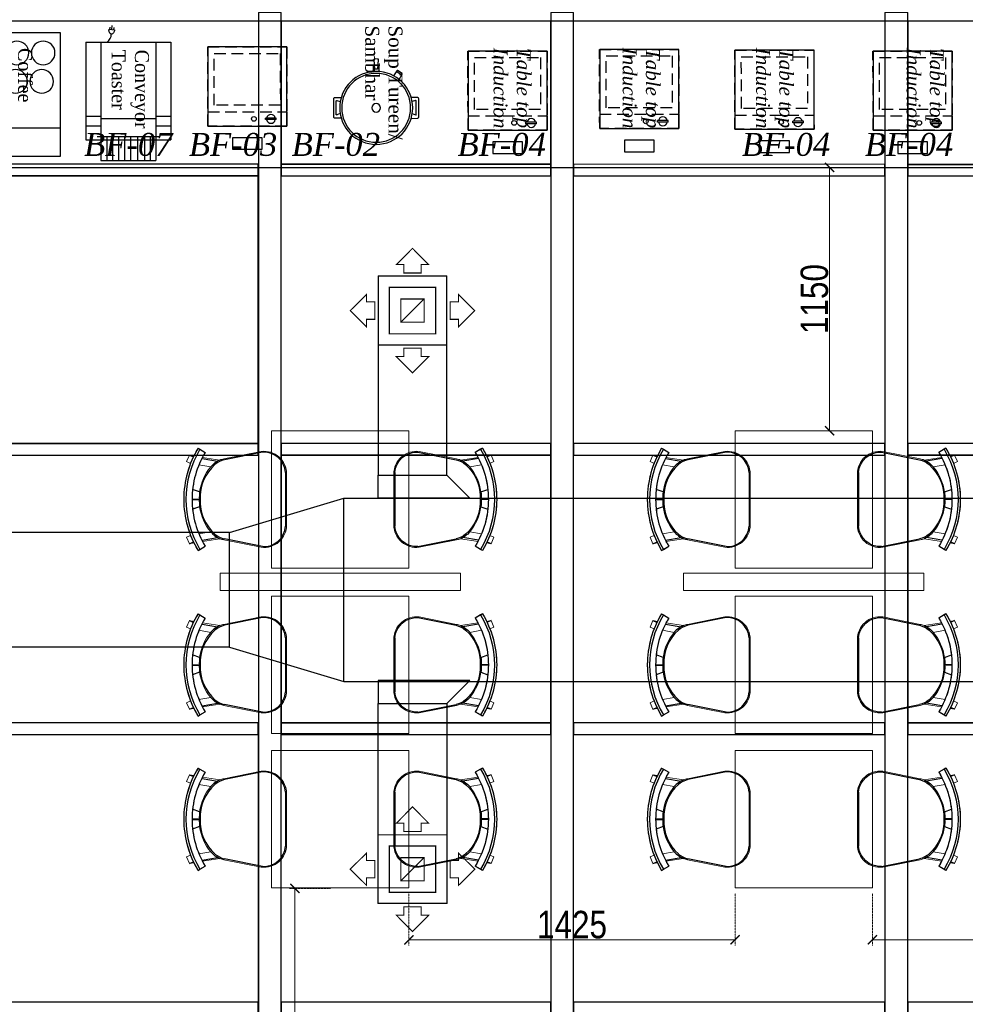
# Model space of a CAD drawing. Header units: millimetres. Extents: x -106827 to 92813, y -35754 to 7831.
# Tile 54 of 150: x -51060 to -46929, y -22614 to -18314. Entities that reach past the tile are written whole.
import ezdxf
from ezdxf.xclip import XClip

# ---------------------------------------------------------------- set-up
doc = ezdxf.new("R2010")
doc.units = ezdxf.units.MM
doc.header["$XCLIPFRAME"] = 2
doc.header["$PDMODE"] = 35
doc.linetypes.add('General Arrangement Plan$0$( Hidden )', pattern=[0.375, 0.25, -0.125])
doc.linetypes.add('General Arrangement Plan$1$DASHED', pattern=[0.75, 0.5, -0.25])
for name, color, linetype, lineweight in [('2020 HVAC SUPPLY AIR DUCT', 3, 'Continuous', 25), ('2020 HVAC SUPPLY GRILLE & DIFFSUR', 80, 'Continuous', 15), ('General Arrangement Plan$0$DIM', 7, 'Continuous', 13), ('General Arrangement Plan$0$TEXT', 7, 'Continuous', 5), ('General Arrangement Plan$1$01_WALL-INTERNAL', 250, 'Continuous', 13), ('General Arrangement Plan$1$A-PARTITION', 23, 'Continuous', 9), ('General Arrangement Plan$1$Finishes', 5, 'Continuous', 13), ('General Arrangement Plan$1$FURN', 252, 'Continuous', 5)]:
    doc.layers.add(name, color=color, linetype=linetype, lineweight=lineweight)
for name, color, linetype in [('General Arrangement Plan$1$Equipment', 5, 'Continuous'), ('General Arrangement Plan$1$Equipment Name', 7, 'Continuous'), ('General Arrangement Plan$1$ID-LOOSE2', 8, 'Continuous')]:
    doc.layers.add(name, color=color, linetype=linetype)
doc.styles.add('General Arrangement Plan$1$Standard', font='ARIALN.TTF')
doc.styles.add('General Arrangement Plan$1$style 2', font='arial.ttf', dxfattribs={"height": 25})
doc.styles.add('General Arrangement Plan$1$style12', font='BOOKOSI.TTF')
doc.dimstyles.new('General Arrangement Plan$1$TFS-Dim', dxfattribs={"dimtxt": 120, "dimasz": 40, "dimexe": 25, "dimexo": 25, "dimgap": 4.5, "dimtad": 1, "dimdec": 0, "dimzin": 0, "dimdsep": 46, "dimtxsty": 'General Arrangement Plan$1$Standard', "dimblk": 'General Arrangement Plan$1$_ArchTick', "dimcen": 0.09, "dimdle": 2, "dimclrd": 256, "dimclre": 8, "dimadec": 0, "dimazin": 0, "dimtfac": 1, "dimtdec": 0, "dimtofl": 0, "dimtmove": 1, "dimatfit": 3, "dimfxl": 1, "dimtolj": 1, "dimtzin": 0, "dimlwd": -1, "dimlwe": -1, "dimarcsym": 0})

# ---------------------------------------------------------------- blocks, each defined once
blk = doc.blocks.new('General Arrangement Plan$1$A$Cc3302e59')
at = {"layer": 'General Arrangement Plan$1$Equipment'}
for p, q in [((-419.1, 366), (-419.1, 0)), ((0, 366), (-419.1, 366)), ((-358.7, 366), (-358.7, 301.4)), ((-317.5, 366), (-317.5, 301.4)), ((0, 366), (0, 0)), ((-508, 301.4), (-508, 64.6)), ((-419.1, 301.4), (-508, 301.4)), ((0, 301.4), (-419.1, 301.4)), ((-405.8, 316.5), (-405.8, 49.5)), ((-327.7, 301.4), (-327.7, 64.6)), ((-405.8, 276), (-508, 276)), ((55.7, 266), (53.2, 242.2)), ((55.3, 261.9), (65.4, 260.9)), ((-405.8, 250.6), (-508, 250.6)), ((-405.8, 225.2), (-508, 225.2)), ((53.6, 245.6), (63.7, 244.5)), ((54.4, 253.7), (72.5, 251.9)), ((-405.8, 199.8), (-508, 199.8)), ((-405.8, 174.4), (-508, 174.4)), ((-405.8, 143.8), (-507, 143.8)), ((-405.8, 113.9), (-508, 113.9)), ((-405.8, 88.5), (-508, 88.5)), ((-419.1, 64.6), (-508, 64.6)), ((0, 64.6), (-419.1, 64.6)), ((0, 64.6), (-419.1, 64.6)), ((-358.7, 64.6), (-358.7, 0)), ((-317.5, 64.6), (-317.5, 0)), ((0, 0), (-419.1, 0))]:
    blk.add_line(p, q, dxfattribs=at)
blk.add_lwpolyline([(53.2, 242.2, -0.063324), (45.7, 244, -0.07639), (40.1, 247.1, -0.107132), (36.2, 251.8, -0.14755), (35.4, 256.1, -0.14755), (37.1, 260.2, -0.107132), (41.8, 263.9, -0.07639), (48, 265.9, -0.063324), (55.7, 266, -0.063324)], format="xyb", dxfattribs=at)
blk.add_arc((35.8, 300.9), 44.7, 216.852, 269.4417, dxfattribs=at)
blk = doc.blocks.new('General Arrangement Plan$1$A$C54c34bd5')
at = {"layer": 'General Arrangement Plan$1$Equipment'}
blk.add_line((0, 407.7), (385, 407.7), dxfattribs=at)
blk.add_lwpolyline([(0, 530), (385, 530), (385, 0), (0, 0), (0, 530)], dxfattribs=at)
for centre in [(83.6, 208.4), (191.4, 208.4), (304.3, 208.4), (89.9, 85.8), (197.7, 85.8), (310.6, 85.8)]:
    blk.add_circle(centre, 50.7, dxfattribs=at)
blk = doc.blocks.new('General Arrangement Plan$1$A$C6bc40300')
at = {"layer": 'General Arrangement Plan$1$Equipment'}
blk.add_line((-106.3, 143.5, 0), (-82.2, 157.9, 0), dxfattribs=at)
for points in [[(-2.4, 183.9), (-6.6, 184), (-7.3, 156.9)], [(14.9, 156.3), (15.5, 183.5), (11.3, 183.6)]]:
    blk.add_lwpolyline(points, dxfattribs=at)
at = {"layer": 'General Arrangement Plan$1$Equipment', "elevation": 0}
blk.add_lwpolyline([(-1.6, 166.6), (9.6, 166.4), (13.7, 207.8, 0.435736), (10.5, 211.4), (-0.2, 211.6, 0.435736), (-3.6, 208.2)], format="xyb", close=True, dxfattribs=at)
blk.add_lwpolyline([(-94.8, 125.3), (-95.2, 125), (-108.3, 146.9, -0.414214), (-107.4, 150.5), (-87.8, 162.2, -0.414214), (-84.2, 161.3), (-71.3, 139.9)], format="xyb", dxfattribs=at)
at = {"layer": 'General Arrangement Plan$1$Equipment'}
for points in [[(-151.5, -41.3), (-178.5, -40.6, -0.414214), (-183.7, -35.2), (-181.8, 44, -0.414214), (-176.4, 49.2), (-149.3, 48.5)], [(-155.7, -20.5), (-169.4, -26.5, -0.546975), (-173.1, -24), (-171.7, 32.8, -0.484342), (-168.4, 35.3), (-153.8, 31.5)], [(149.3, -48.5), (176.4, -49.2, 0.414214), (181.8, -44), (183.7, 35.2, 0.414214), (178.5, 40.6), (151.5, 41.3)], [(154.5, -28), (167.9, -34.6, 0.546975), (171.7, -32.3), (173.1, 24.5, 0.484342), (169.9, 27.1), (155.2, 24)]]:
    blk.add_lwpolyline(points, format="xyb", dxfattribs=at)
for radius in [157, 18.5]:
    blk.add_circle((0, 0), radius, dxfattribs=at)
at = {"layer": 'General Arrangement Plan$1$Equipment', "color": 252}
blk.add_circle((0, 0), 148.1, dxfattribs=at)
blk = doc.blocks.new('General Arrangement Plan$1$A$C39a67eb1')
at = {"layer": 'General Arrangement Plan$1$Equipment'}
for p, q in [((-312.4, 45.3), (-312.4, 90.7)), ((-312.4, 90.7), (-305.7, 90.7)), ((-305.7, 48.9), (-305.7, 90.7)), ((-305.7, 45.3), (-305.7, 90.7)), ((-312.4, 45.3), (-305.7, 45.3))]:
    blk.add_line(p, q, dxfattribs=at)
at = {"layer": 'General Arrangement Plan$1$Equipment', "linetype": 'General Arrangement Plan$1$DASHED', "ltscale": 100}
for points in [[(-340, -0.4), (-340, 339.6), (0, 340), (0, 0)], [(-340, -0.4), (-340, 339.6), (-278.7, 339.7), (-278.7, -0.3)], [(-250.8, 27.6), (-250.8, 311.8), (-27.8, 312.1), (-27.9, 27.8)]]:
    blk.add_lwpolyline(points, close=True, dxfattribs=at)
at = {"layer": 'General Arrangement Plan$1$Equipment'}
blk.add_lwpolyline([(0, -0.4), (0, 339.6), (-340, 339.6), (-340, -0.4)], close=True, dxfattribs=at)
blk.add_circle((-309.1, 141.3), 10.2, dxfattribs=at)
for start, end in [(100.1366, 259.9648), (280.1366, 79.9648)]:
    blk.add_arc((-309.1, 68), 19.1, start, end, dxfattribs=at)
blk = doc.blocks.new('General Arrangement Plan$1$A$C14e96dd0')
at = {"layer": 'General Arrangement Plan$1$Equipment'}
blk.add_lwpolyline([(-234, 50), (-106, 50), (-106, 100), (-234, 100)], close=True, dxfattribs=at)
at = {"layer": 'General Arrangement Plan$1$Equipment', "rotation": 270}
blk.add_blockref('General Arrangement Plan$1$A$C39a67eb1', (-339.6, -340), dxfattribs=at)
blk = doc.blocks.new('General Arrangement Plan$1$_ArchTick')
at = {"color": 0, "linetype": 'ByBlock', "const_width": 0.15}
blk.add_lwpolyline([(-0.5, -0.5), (0.5, 0.5)], dxfattribs=at)
blk = doc.blocks.new('*D259')
at = {"layer": 'Defpoints', "color": 0}
for p in [(6521.7, 7594.6), (6281, 6151.3), (6340.6, 6151.3)]:
    blk.add_point(p, dxfattribs=at)
at = {"layer": 'General Arrangement Plan$0$DIM', "color": 8, "linetype": 'General Arrangement Plan$0$( Hidden )'}
for p, q in [((6496.7, 7594.6), (6315.6, 7594.6)), ((6306, 6151.3), (6365.6, 6151.3))]:
    blk.add_line(p, q, dxfattribs=at)
at = {"layer": 'General Arrangement Plan$0$DIM', "color": 8}
blk.add_line((6340.6, 7596.6), (6340.6, 6149.3), dxfattribs=at)
at = {"layer": 'General Arrangement Plan$0$DIM', "color": 8, "xscale": 40, "yscale": 40, "zscale": 40}
for p, rotation in [((6340.6, 7594.6), 90), ((6340.6, 6151.3), 270)]:
    blk.add_blockref('General Arrangement Plan$1$_ArchTick', p, dxfattribs=dict(at, rotation=rotation))
at = {"layer": 'General Arrangement Plan$0$DIM', "color": 0, "insert": (6274.9, 6873), "char_height": 120, "attachment_point": 5, "rotation": 90, "style": 'General Arrangement Plan$1$Standard'}
blk.add_mtext('\\A1;1443', dxfattribs=at)
blk = doc.blocks.new('*D260')
at = {"layer": 'Defpoints', "color": 0}
for p in [(6838.7, 7596.6), (8263.7, 7596.6), (8263.7, 7369.8)]:
    blk.add_point(p, dxfattribs=at)
at = {"layer": 'General Arrangement Plan$0$DIM', "color": 8, "linetype": 'General Arrangement Plan$0$( Hidden )'}
for p, q in [((6838.7, 7571.6), (6838.7, 7344.8)), ((8263.7, 7571.6), (8263.7, 7344.8))]:
    blk.add_line(p, q, dxfattribs=at)
at = {"layer": 'General Arrangement Plan$0$DIM', "color": 8}
blk.add_line((6836.7, 7369.8), (8265.7, 7369.8), dxfattribs=at)
at = {"layer": 'General Arrangement Plan$0$DIM', "color": 8, "xscale": 40, "yscale": 40, "zscale": 40, "rotation": 180}
blk.add_blockref('General Arrangement Plan$1$_ArchTick', (6838.7, 7369.8), dxfattribs=at)
at = {"layer": 'General Arrangement Plan$0$DIM', "color": 8, "xscale": 40, "yscale": 40, "zscale": 40}
blk.add_blockref('General Arrangement Plan$1$_ArchTick', (8263.7, 7369.8), dxfattribs=at)
at = {"layer": 'General Arrangement Plan$0$DIM', "color": 0, "insert": (7551.2, 7435.5), "char_height": 120, "attachment_point": 5, "style": 'General Arrangement Plan$1$Standard'}
blk.add_mtext('\\A1;1425', dxfattribs=at)
blk = doc.blocks.new('*D270')
at = {"layer": 'Defpoints', "color": 0}
for p in [(8863.7, 7596.6), (10288.7, 7596.6), (10288.7, 7369.8)]:
    blk.add_point(p, dxfattribs=at)
at = {"layer": 'General Arrangement Plan$0$DIM', "color": 8, "linetype": 'General Arrangement Plan$0$( Hidden )'}
for p, q in [((8863.7, 7571.6), (8863.7, 7344.8)), ((10288.7, 7571.6), (10288.7, 7344.8))]:
    blk.add_line(p, q, dxfattribs=at)
at = {"layer": 'General Arrangement Plan$0$DIM', "color": 8}
blk.add_line((8861.7, 7369.8), (10290.7, 7369.8), dxfattribs=at)
at = {"layer": 'General Arrangement Plan$0$DIM', "color": 8, "xscale": 40, "yscale": 40, "zscale": 40, "rotation": 180}
blk.add_blockref('General Arrangement Plan$1$_ArchTick', (8863.7, 7369.8), dxfattribs=at)
at = {"layer": 'General Arrangement Plan$0$DIM', "color": 8, "xscale": 40, "yscale": 40, "zscale": 40}
blk.add_blockref('General Arrangement Plan$1$_ArchTick', (10288.7, 7369.8), dxfattribs=at)
at = {"layer": 'General Arrangement Plan$0$DIM', "color": 0, "insert": (9576.2, 7435.5), "char_height": 120, "attachment_point": 5, "style": 'General Arrangement Plan$1$Standard'}
blk.add_mtext('\\A1;1425', dxfattribs=at)
blk = doc.blocks.new('General Arrangement Plan$1$A$C180F00E5')
at = {"layer": 'General Arrangement Plan$1$ID-LOOSE2', "ltscale": 0.05}
for p, q in [((0.0334, 0.4698), (0.0422, 0.4499)), ((0.2137, 0.42), (0.2013, 0.454)), ((0.249, 0.4567), (0.249, 0.4217)), ((0.249, 0.4567), (0.249, 0.4217)), ((0.249, 0.4567), (0.249, 0.4217)), ((0.249, 0.4567), (0.249, 0.4217)), ((0.251, 0.4567), (0.251, 0.4217)), ((0.251, 0.4567), (0.251, 0.4217)), ((0.251, 0.4567), (0.251, 0.4217)), ((0.251, 0.4567), (0.251, 0.4217)), ((0.2863, 0.42), (0.2987, 0.454)), ((0.4666, 0.4698), (0.4578, 0.4499)), ((0, 0.4273), (0.0056, 0.4182)), ((0.0056, 0.4182), (0.0211, 0.3926)), ((0.0505, 0.4078), (0.0635, 0.3317)), ((0.4495, 0.4078), (0.4365, 0.3317)), ((0.4944, 0.4182), (0.4789, 0.3926)), ((0.5, 0.4273), (0.4944, 0.4182)), ((0.0191, 0.1124), (0.0568, 0.2987)), ((0.4809, 0.1124), (0.4432, 0.2987)), ((0.3817, 0), (0.1183, 0))]:
    blk.add_line(p, q, dxfattribs=at)
for centre, radius, start, end in [((0.25, 0.0159), 0.4814, 90, 121.2845), ((0.25, 0.0159), 0.4707, 58.7155, 121.2845), ((0.25, 0.0159), 0.4814, 58.7155, 90), ((0.25, 0.0159), 0.4408, 90, 121.2845), ((0.25, 0.0159), 0.4408, 58.7155, 90), ((0.2398, 0.2036), 0.2135, 87.2356, 138.4785), ((0.24, 0.1996), 0.2218, 87.4171, 96.8127), ((0.2602, 0.2036), 0.2135, 41.5215, 92.7644), ((0.2602, 0.2036), 0.2135, 92.7472, 92.7644), ((0.26, 0.1996), 0.2218, 83.1873, 92.5829), ((0.2398, 0.2036), 0.2135, 87.2356, 87.2528), ((0.1548, 0.2789), 0.1, 138.4785, 168.5607), ((0.1674, 0.2748), 0.1186, 130.1141, 157.4138), ((0.3326, 0.2748), 0.1186, 22.5862, 49.8859), ((0.3452, 0.2789), 0.1, 11.4393, 41.5215), ((0.1266, 0.1074), 0.1077, 177.3178, 265.5501), ((0.3734, 0.1074), 0.1077, 274.4499, 2.6822)]:
    blk.add_arc(centre, radius, start, end, dxfattribs=at)
blk = doc.blocks.new('General Arrangement Plan$1$ghg')
at = {"layer": 'General Arrangement Plan$1$FURN', "ltscale": 1000}
for points in [[(4414156.4, -494204.2), (4414156.4, -493980.8, -0.451699), (4414267.2, -493883.2), (4414430.3, -493915.5, -0.04991), (4414447.4, -493920.7), (4414524, -493909.1, 0.015491), (4414512, -493887.8), (4414543, -493869), (4414543, -493869, -0.022121), (4414561.3, -493902.3), (4414581, -493898.8), (4414593.7, -493927.4), (4414575.9, -493935.3, -0.093712), (4414575.9, -493935.3, -0.189086), (4414575.9, -494249.7), (4414593.7, -494257.6), (4414581, -494286.2), (4414561.3, -494282.7, -0.022121), (4414543, -494316.1), (4414543, -494316.1), (4414512, -494297.2, 0.015491), (4414524, -494275.9), (4414447.4, -494264.3, -0.04991), (4414430.3, -494269.5), (4414267.2, -494301.8, -0.451699), (4414156.4, -494204.2)], [(4414566.9, -494048.9), (4414536.4, -494060, 0.145154), (4414487.7, -493950.3), (4414539.2, -493941.6, -0.070666), (4414566.9, -494048.9)], [(4414566.9, -494136.1), (4414536.4, -494125, -0.145154), (4414487.7, -494234.7), (4414539.2, -494243.5, 0.070666), (4414566.9, -494136.1)]]:
    blk.add_lwpolyline(points, format="xyb", close=True, dxfattribs=at)
at = {"layer": 'General Arrangement Plan$1$FURN', "ltscale": 1000, "xscale": 894.2026233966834, "yscale": 894.2026233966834, "zscale": 894.2026233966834, "rotation": 270}
blk.add_blockref('General Arrangement Plan$1$A$C180F00E5', (4414160.9, -493869), dxfattribs=at)
blk = doc.blocks.new('*D272')
at = {"layer": 'Defpoints', "color": 0}
for p in [(8563.7, 10743.6), (8676.4, 10743.6), (8563.7, 9593.6)]:
    blk.add_point(p, dxfattribs=at)
at = {"layer": 'General Arrangement Plan$0$DIM', "color": 8, "linetype": 'General Arrangement Plan$0$( Hidden )'}
for p, q in [((8588.7, 10743.6), (8701.4, 10743.6)), ((8588.7, 9593.6), (8701.4, 9593.6))]:
    blk.add_line(p, q, dxfattribs=at)
at = {"layer": 'General Arrangement Plan$0$DIM', "color": 8}
blk.add_line((8676.4, 9591.6), (8676.4, 10745.6), dxfattribs=at)
at = {"layer": 'General Arrangement Plan$0$DIM', "color": 8, "xscale": 40, "yscale": 40, "zscale": 40}
for p, rotation in [((8676.4, 10743.6), 90), ((8676.4, 9593.6), 270)]:
    blk.add_blockref('General Arrangement Plan$1$_ArchTick', p, dxfattribs=dict(at, rotation=rotation))
at = {"layer": 'General Arrangement Plan$0$DIM', "color": 0, "insert": (8610.6, 10168.6), "char_height": 120, "attachment_point": 5, "rotation": 90, "style": 'General Arrangement Plan$1$Standard'}
blk.add_mtext('\\A1;1150', dxfattribs=at)
blk = doc.blocks.new('*U277')
at = {"layer": 'General Arrangement Plan$1$Finishes'}
blk.add_lwpolyline([(-347.02, 6), (-119.06, 6), (-119.06, 0), (-347.02, 0)], close=True, dxfattribs=at)
blk = doc.blocks.new('A$C03659140')
at = {"color": 3, "ltscale": 10}
for points in [[(6080.3, 5442.6), (6080.3, 10397), (5980.3, 10397), (5980.3, 5442.6)], [(7357.6, 5442.6), (7357.6, 10397), (7257.6, 10397), (7257.6, 5442.6)], [(8817.5, 5442.6), (8817.5, 10397), (8717.5, 10397), (8717.5, 5442.6)]]:
    blk.add_lwpolyline(points, close=True, dxfattribs=at)
at = {"color": 30, "ltscale": 10}
for points in [[(4360.2, 9683.3), (5979.9, 9683.2), (5979.9, 9733.2), (4360.2, 9733.3)], [(6079.9, 9683.3), (7257.5, 9683.2), (7257.5, 9733.2), (6079.9, 9733.3)], [(7357.5, 9683.2), (8717.1, 9683.1), (8717.1, 9733.1), (7357.5, 9733.2)], [(8817.1, 9683.2), (9844.5, 9683.1), (9844.5, 9733.1), (8817.1, 9733.2)], [(4360.2, 8463.3), (5979.9, 8463.2), (5979.9, 8513.2), (4360.2, 8513.3)], [(6079.9, 8463.3), (7257.5, 8463.2), (7257.5, 8513.2), (6079.9, 8513.3)], [(7357.5, 8463.2), (8717.1, 8463.1), (8717.1, 8513.1), (7357.5, 8513.2)], [(8817.1, 8463.2), (9844.5, 8463.1), (9844.5, 8513.1), (8817.1, 8513.2)], [(4360.2, 7243.3), (5979.9, 7243.2), (5979.9, 7293.2), (4360.2, 7293.3)], [(6079.9, 7243.3), (7257.5, 7243.2), (7257.5, 7293.2), (6079.9, 7293.3)], [(7357.5, 7243.2), (8717.1, 7243.1), (8717.1, 7293.1), (7357.5, 7293.2)], [(8817.1, 7243.2), (9844.5, 7243.1), (9844.5, 7293.1), (8817.1, 7293.2)], [(4360.2, 6023.3), (5979.9, 6023.2), (5979.9, 6073.2), (4360.2, 6073.3)], [(6079.9, 6023.3), (7257.5, 6023.2), (7257.5, 6073.2), (6079.9, 6073.3)], [(7357.5, 6023.2), (8717.1, 6023.1), (8717.1, 6073.1), (7357.5, 6073.2)], [(8817.1, 6023.2), (9844.5, 6023.1), (9844.5, 6073.1), (8817.1, 6073.2)]]:
    blk.add_lwpolyline(points, close=True, dxfattribs=at)
blk = doc.blocks.new('Supply Air Sq Diffuser')
at = {"layer": '2020 HVAC SUPPLY GRILLE & DIFFSUR', "color": 7, "const_width": 5.06}
for points in [[(-32369.6, 45578.4), (-32299, 45507.5), (-32331.4, 45507.5), (-32331.4, 45470.8), (-32407.8, 45470.8), (-32407.8, 45507.5), (-32440.1, 45507.5)], [(-32641.4, 45306.6), (-32570.5, 45377.1), (-32570.5, 45344.7), (-32533.8, 45344.7), (-32533.8, 45268.4), (-32570.5, 45268.4), (-32570.5, 45236)], [(-32097.8, 45306.6), (-32168.6, 45236), (-32168.6, 45268.4), (-32205.3, 45268.4), (-32205.3, 45344.7), (-32168.6, 45344.7), (-32168.6, 45377.1)], [(-32369.6, 45034.7), (-32440.1, 45105.6), (-32407.8, 45105.6), (-32407.8, 45142.3), (-32331.4, 45142.3), (-32331.4, 45105.6), (-32299, 45105.6)]]:
    blk.add_lwpolyline(points, close=True, dxfattribs=at)
at = {"layer": '2020 HVAC SUPPLY GRILLE & DIFFSUR', "color": 202, "const_width": 5.06}
for points in [[(-32519.7, 45456.7), (-32519.7, 45156.4), (-32219.5, 45156.4), (-32219.5, 45456.7)], [(-32470.8, 45407.8), (-32470.8, 45205.3), (-32268.3, 45205.3), (-32268.3, 45407.8)], [(-32420.2, 45357.2), (-32420.2, 45255.9), (-32319, 45255.9), (-32319, 45357.2)]]:
    blk.add_lwpolyline(points, close=True, dxfattribs=at)
blk.add_lwpolyline([(-32420.2, 45255.9), (-32319, 45357.2)], dxfattribs=at)
blk = doc.blocks.new('General Arrangement Plan')
at = {"layer": 'General Arrangement Plan$1$A-PARTITION', "ltscale": 10}
for points in [[(7063.8, 8970.6), (7063.8, 8895.6), (6013.6, 8895.6), (6013.6, 8970.6)], [(9088.8, 8970.6), (9088.8, 8895.6), (8038.6, 8895.6), (8038.6, 8970.6)]]:
    blk.add_lwpolyline(points, close=True, dxfattribs=at)
at = {"layer": 'General Arrangement Plan$1$Equipment', "color": 32, "ltscale": 0.2}
blk.add_lwpolyline([(4407.7, 10743.6), (10108.5, 10743.6), (10108.5, 11382.6), (4407.7, 11382.6)], close=True, dxfattribs=at)
at = {"layer": 'General Arrangement Plan$1$FURN', "color": 7}
for points in [[(6238.7, 8993.6), (6238.7, 9593.6), (6838.7, 9593.6), (6838.7, 8993.6)], [(8263.7, 8993.6), (8263.7, 9593.6), (8863.7, 9593.6), (8863.7, 8993.6)], [(6238.7, 8270.6), (6238.7, 8870.6), (6838.7, 8870.6), (6838.7, 8270.6)], [(8263.7, 8270.6), (8263.7, 8870.6), (8863.7, 8870.6), (8863.7, 8270.6)], [(6238.7, 7596.6), (6238.7, 8196.6), (6838.7, 8196.6), (6838.7, 7596.6)], [(8263.7, 7596.6), (8263.7, 8196.6), (8863.7, 8196.6), (8863.7, 7596.6)]]:
    blk.add_lwpolyline(points, close=True, dxfattribs=at)
at = {"layer": 'General Arrangement Plan$1$01_WALL-INTERNAL', "xscale": -25, "yscale": 25, "zscale": 25, "rotation": 180}
blk.add_blockref('*U277', (13084.9, 11532.6), dxfattribs=at)
at = {"layer": 'General Arrangement Plan$1$Equipment'}
for name, p, xscale, yscale, zscale, rotation in [('General Arrangement Plan$1$A$Cc3302e59', (5799, 11290.2), 1.016002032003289, 1.016002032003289, 1.016002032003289, 90), ('General Arrangement Plan$1$A$C54c34bd5', (4925.6, 11330.9), -1.016002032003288, 1.016002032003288, 1.016002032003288, 180), ('General Arrangement Plan$1$A$C14e96dd0', (5960.1, 10924.2), 1.016002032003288, 1.016002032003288, 1.016002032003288, 180), ('General Arrangement Plan$1$A$C14e96dd0', (7097, 10906.5), 1.016002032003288, 1.016002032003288, 1.016002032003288, 180), ('General Arrangement Plan$1$A$C14e96dd0', (7672.1, 10913.5), 1.016002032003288, 1.016002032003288, 1.016002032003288, 180), ('General Arrangement Plan$1$A$C14e96dd0', (8262.9, 10910), 1.016002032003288, 1.016002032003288, 1.016002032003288, 180), ('General Arrangement Plan$1$A$C14e96dd0', (8866.4, 10906.5), 1.016002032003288, 1.016002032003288, 1.016002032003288, 180)]:
    blk.add_blockref(name, p, dxfattribs=dict(at, xscale=xscale, yscale=yscale, zscale=zscale, rotation=rotation))
at = {"layer": 'General Arrangement Plan$1$Equipment', "ltscale": 50, "xscale": -1.016002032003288, "yscale": 1.016002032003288, "zscale": 1.016002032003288, "rotation": 358.6142291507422}
blk.add_blockref('General Arrangement Plan$1$A$C6bc40300', (6695.9, 11003.6), dxfattribs=at)
at = {"layer": 'General Arrangement Plan$1$FURN', "rotation": 180}
for p in [(4420460.8, -484798.9), (4422485.8, -484798.9), (4420460.8, -485521.9), (4422485.8, -485521.9), (4420460.8, -486195.9), (4422485.8, -486195.9)]:
    blk.add_blockref('General Arrangement Plan$1$ghg', p, dxfattribs=at)
at = {"layer": 'General Arrangement Plan$1$FURN', "xscale": -1, "rotation": 180}
for p in [(-4407383.4, -484798.9), (-4405358.4, -484798.9), (-4407383.4, -485521.9), (-4405358.4, -485521.9), (-4407383.4, -486195.9), (-4405358.4, -486195.9)]:
    blk.add_blockref('General Arrangement Plan$1$ghg', p, dxfattribs=at)
at = {"layer": 'General Arrangement Plan$0$TEXT', "color": 1, "char_height": 100, "attachment_point": 7, "style": 'General Arrangement Plan$1$Standard'}
for s, insert in [('{\\fTimes New Roman|b0|i1|c0|p18;BF-07}', (5419.9, 10792.6)), ('{\\fTimes New Roman|b0|i1|c0|p18;BF-03}', (5877.8, 10792.6)), ('{\\fTimes New Roman|b0|i1|c0|p18;BF-02}', (6326.6, 10792.6)), ('{\\fTimes New Roman|b0|i1|c0|p18;BF-04}', (7051.3, 10792.6)), ('{\\fTimes New Roman|b0|i1|c0|p18;BF-04}', (8293.3, 10792.6)), ('{\\fTimes New Roman|b0|i1|c0|p18;BF-04}', (8830.6, 10792.6))]:
    blk.add_mtext(s, dxfattribs=dict(at, insert=insert))
at = {"layer": 'General Arrangement Plan$1$Equipment Name', "color": 0, "insert": (6810.6, 10741.3), "char_height": 60.96, "width": 622.304, "attachment_point": 3, "rotation": 270, "style": 'General Arrangement Plan$1$style12'}
blk.add_mtext('\\A1;\\pxql;Soup Tureen/\\PSambhar', dxfattribs=at)
at = {"layer": 'General Arrangement Plan$1$Equipment Name', "char_height": 60.96, "width": 514.034, "attachment_point": 1, "rotation": 269.9919, "style": 'General Arrangement Plan$1$style 2'}
for insert in [(7371.1, 11347.3), (7935.1, 11347.3), (8517.9, 11347.3), (9175.4, 11347.3)]:
    blk.add_mtext('\\A1;\\pxqc;{\\fBookman Old Style|b0|i1|c0|p18;Table top\\PInduction }', dxfattribs=dict(at, insert=insert))
at = {"layer": 'General Arrangement Plan$1$Equipment Name', "color": 0, "extrusion": (-2.14625e-08, -1.04836e-07, 1), "insert": (5029.1, 11265.3), "char_height": 60.96, "width": 622.304, "attachment_point": 7, "text_direction": (0, -1, 0), "style": 'General Arrangement Plan$1$style12'}
blk.add_mtext('\\pxql;{\\W0.95;Coffee \\PMachine }', dxfattribs=at)
at = {"layer": 'General Arrangement Plan$1$Equipment Name', "color": 0, "extrusion": (1.04836e-07, -2.14625e-08, 1), "insert": (5703.1, 10635.5), "char_height": 60.96, "width": 622.304, "attachment_point": 3, "text_direction": (0, -1, 0), "style": 'General Arrangement Plan$1$style12'}
blk.add_mtext('\\pxql;{\\W0.95;Conveyor \\PToaster}', dxfattribs=at)
at = {"layer": 'General Arrangement Plan$0$DIM', "color": 9, "true_color": 0xc7c8ca}
for base, p1, p2, picture, middle in [((8676.4, 10743.6), (8563.7, 9593.6), (8563.7, 10743.6), '*D272', (8610.6, 10168.6)), ((6340.6, 6151.3), (6521.7, 7594.6), (6281, 6151.3), '*D259', (6274.9, 6873))]:
    dim = blk.add_linear_dim(base=base, p1=p1, p2=p2, angle=90, dimstyle='General Arrangement Plan$1$TFS-Dim', override={"dimclrd": 8}, dxfattribs=at)
    dim.commit()
    dim.dimension.update_dxf_attribs({"geometry": picture, "text_midpoint": middle})
for base, p1, p2, picture, middle in [((8263.7, 7369.8), (6838.7, 7596.6), (8263.7, 7596.6), '*D260', (7551.2, 7435.5)), ((10288.7, 7369.8), (8863.7, 7596.6), (10288.7, 7596.6), '*D270', (9576.2, 7435.5))]:
    dim = blk.add_linear_dim(base=base, p1=p1, p2=p2, dimstyle='General Arrangement Plan$1$TFS-Dim', override={"dimclrd": 8}, dxfattribs=at)
    dim.commit()
    dim.dimension.update_dxf_attribs({"geometry": picture, "text_midpoint": middle})

msp = doc.modelspace()

# ---------------------------------------------------------------- block references
at = {"color": 7}
ref = msp.add_blockref('General Arrangement Plan', (-56198.2, -29702.5), dxfattribs=at)
XClip(ref).set_block_clipping_path([(48.7190010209, -107.5186207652), (15251.6043912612, 15253.5715002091)])

# ---------------------------------------------------------------- next in the draw order: linework, layer by layer
for points in [[(-49917.4, -18945.2), (-48739.9, -18945.2), (-48739.9, -18319.9), (-49917.4, -18319.9)], [(-47179.9, -18945.5), (-46153, -18945.5), (-46153, -18319.9), (-47179.9, -18319.9)], [(-51637.2, -20165.3), (-50017.6, -20165.3), (-50017.6, -18995.4), (-51637.2, -18995.4)], [(-48639.9, -18995.5), (-47280.4, -18995.5), (-47280.4, -20165.5), (-48639.9, -20165.5)], [(-49917.2, -21385.3), (-48739.9, -21385.3), (-48739.9, -20215.4), (-49917.2, -20215.4)], [(-47180.3, -21385.5), (-46153, -21385.5), (-46153, -20215.5), (-47180.3, -20215.5)], [(-51637.1, -21435.3), (-50017.6, -21435.3), (-50017.6, -22605.4), (-51637.1, -22605.4)], [(-48639.9, -21435.5), (-47280.4, -21435.5), (-47280.4, -22605.5), (-48639.9, -22605.5)]]:
    msp.add_lwpolyline(points, close=True, dxfattribs=at)
at = {"layer": '2020 HVAC SUPPLY AIR DUCT'}
for p, q in [((-50143.9, -20553.9), (-49643.9, -20403.9)), ((-49643.9, -21203.9), (-49643.9, -20403.9)), ((-49643.9, -20403.9), (-46153, -20403.9)), ((-50143.9, -20553.9), (-55562.4, -20553.9)), ((-50143.9, -21053.9), (-50143.9, -20553.9)), ((-50143.9, -21053.9), (-55562.4, -21053.9)), ((-50143.9, -21053.9), (-49643.9, -21203.9)), ((-49643.9, -21203.9), (-46153, -21203.9))]:
    msp.add_line(p, q, dxfattribs=at)
for points in [[(-49493.9, -20303.9), (-49193.6, -20303.9), (-49193.6, -19434.2), (-49493.9, -19434.2)], [(-49493.9, -20303.9), (-49193.6, -20303.9), (-49093.6, -20403.9), (-49493.9, -20403.9)], [(-49493.9, -21300), (-49193.6, -21300), (-49093.6, -21200), (-49493.9, -21200)], [(-49493.9, -21300), (-49193.6, -21300), (-49193.6, -22173.7), (-49493.9, -22173.7)]]:
    msp.add_lwpolyline(points, close=True, dxfattribs=at)

# ---------------------------------------------------------------- next in the draw order: block references
at = {"color": 7}
msp.add_blockref('A$C03659140', (-55997.5, -28678.6), dxfattribs=at)
at = {"layer": '2020 HVAC SUPPLY GRILLE & DIFFSUR'}
for p in [(-16974.2, -64890.8), (-16974.2, -67330.8)]:
    msp.add_blockref('Supply Air Sq Diffuser', p, dxfattribs=at)

doc.saveas('drawing.dxf')
